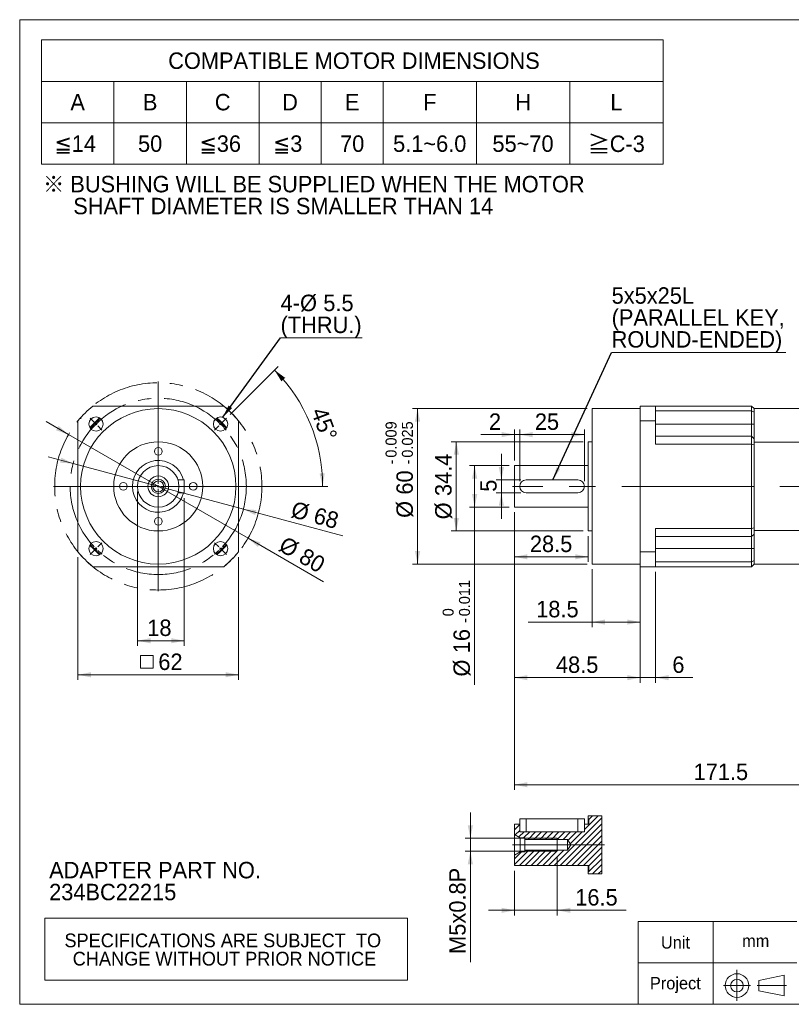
# Model space of a CAD drawing. Header units: millimetres. Extents: x 20 to 574, y 20 to 400.
# Tile 1 of 4: x 20 to 318, y 20 to 400. Entities that reach past the tile are written whole.
import ezdxf

# ---------------------------------------------------------------- set-up
doc = ezdxf.new("R2010")
doc.units = ezdxf.units.MM
doc.header["$LTSCALE"] = 2
doc.linetypes.add('CENTERX2', pattern=[20.32, 12.7, -2.54, 2.54, -2.54])
doc.styles.add('SLDTEXTSTYLE0', font='ARIAL.TTF', dxfattribs={"width": 0.948})
doc.styles.add('SLDTEXTSTYLE4', font='ARIAL.TTF', dxfattribs={"width": 0.948, "bigfont": 'bigfont'})
doc.styles.add('SLDTEXTSTYLE5', font='MINGLIU.TTC', dxfattribs={"bigfont": 'bigfont'})
doc.styles.get("Standard").update_dxf_attribs({"font": 'ARIAL.TTF'})
doc.dimstyles.new('SLDDIMSTYLE0', dxfattribs={"dimtxt": 6.163965, "dimasz": 5, "dimexe": 0, "dimexo": 0.0625, "dimgap": 1.540991, "dimtad": 1, "dimdec": 4, "dimrnd": 1e-09, "dimzin": 12, "dimdsep": 46, "dimtxsty": 'SLDTEXTSTYLE0', "dimsah": 1, "dimcen": 0.09, "dimadec": 0, "dimazin": 0, "dimtfac": 1, "dimtdec": 4, "dimtmove": 0, "dimatfit": 3, "dimfxl": 0, "dimtolj": 1, "dimtzin": 12, "dimarcsym": 0})
doc.dimstyles.new('SLDDIMSTYLE1', dxfattribs={"dimtxt": 6.163965, "dimasz": 5, "dimexe": 0, "dimexo": 0.0625, "dimgap": 1.540991, "dimtad": 1, "dimdec": 4, "dimrnd": 1e-09, "dimzin": 12, "dimdsep": 46, "dimtxsty": 'SLDTEXTSTYLE0', "dimsah": 1, "dimcen": 0.09, "dimadec": 0, "dimazin": 0, "dimtfac": 1, "dimtdec": 4, "dimtofl": 0, "dimtmove": 0, "dimatfit": 3, "dimfxl": 0, "dimtolj": 1, "dimtzin": 12, "dimarcsym": 0})
doc.dimstyles.new('SLDDIMSTYLE2', dxfattribs={"dimtxt": 6.163965, "dimasz": 5, "dimexe": 0, "dimexo": 0.0625, "dimgap": 1.540991, "dimtad": 1, "dimdec": 4, "dimlfac": 2, "dimzin": 12, "dimdsep": 46, "dimtxsty": 'SLDTEXTSTYLE0', "dimsah": 1, "dimcen": 0.09, "dimadec": 4, "dimazin": 0, "dimtfac": 1, "dimtdec": 4, "dimtofl": 0, "dimtmove": 0, "dimatfit": 3, "dimfxl": 0, "dimtolj": 1, "dimtzin": 12, "dimarcsym": 0})
doc.dimstyles.new('SLDDIMSTYLE3', dxfattribs={"dimtxt": 0, "dimasz": 5, "dimexe": 0, "dimexo": 0.0625, "dimgap": 0, "dimtad": 0, "dimtih": 1, "dimtoh": 1, "dimdec": 0, "dimrnd": 1e-09, "dimzin": 0, "dimdsep": 46, "dimtxsty": 'Standard', "dimsah": 1, "dimcen": 0.09, "dimadec": 0, "dimazin": 0, "dimtfac": 5, "dimtdec": 0, "dimtofl": 0, "dimtmove": 0, "dimatfit": 3, "dimfxl": 0, "dimtolj": 1, "dimtzin": 0, "dimarcsym": 0})
doc.dimstyles.new('SLDDIMSTYLE4', dxfattribs={"dimtxt": 6.163965, "dimasz": 5, "dimexe": 0, "dimexo": 0.0625, "dimgap": 1.540991, "dimtad": 1, "dimdec": 4, "dimrnd": 1e-09, "dimzin": 12, "dimdsep": 46, "dimtxsty": 'SLDTEXTSTYLE0', "dimsah": 1, "dimcen": 0.09, "dimadec": 0, "dimazin": 0, "dimtfac": 1, "dimtdec": 4, "dimtofl": 0, "dimtmove": 0, "dimatfit": 3, "dimfxl": 0, "dimtolj": 1, "dimtzin": 12, "dimarcsym": 0})
doc.dimstyles.new('SLDDIMSTYLE5', dxfattribs={"dimtxt": 6.163965, "dimasz": 5, "dimexe": 0, "dimexo": 0.0625, "dimgap": 1.540991, "dimtad": 1, "dimdec": 3, "dimrnd": 1e-09, "dimzin": 12, "dimdsep": 46, "dimtxsty": 'SLDTEXTSTYLE0', "dimsah": 1, "dimcen": 0.09, "dimadec": 0, "dimazin": 0, "dimtol": 1, "dimtm": 0.011, "dimtfac": 1, "dimtdec": 3, "dimtofl": 0, "dimtmove": 0, "dimatfit": 3, "dimfxl": 0, "dimtolj": 1, "dimarcsym": 0})
doc.dimstyles.new('SLDDIMSTYLE6', dxfattribs={"dimtxt": 6.163965, "dimasz": 5, "dimexe": 0, "dimexo": 0.0625, "dimgap": 1.540991, "dimtad": 1, "dimdec": 3, "dimrnd": 1e-09, "dimzin": 12, "dimdsep": 46, "dimtxsty": 'SLDTEXTSTYLE0', "dimsah": 1, "dimcen": 0.09, "dimadec": 0, "dimazin": 0, "dimtol": 1, "dimtp": -0.009, "dimtm": 0.025, "dimtfac": 1, "dimtdec": 3, "dimtofl": 0, "dimtmove": 0, "dimatfit": 3, "dimfxl": 0, "dimtolj": 1, "dimarcsym": 0})

# ---------------------------------------------------------------- blocks, each defined once
blk = doc.blocks.new('單位定位')
at = {"color": 7, "linetype": 'Continuous', "lineweight": 0}
for p, q in [((320.05, 52.01), (258.72, 52.01)), ((258.72, 52.01), (258.72, 20.01)), ((287.75, 52.01), (287.75, 20.01)), ((320.05, 36.01), (258.72, 36.01)), ((305.37, 29.25), (315.13, 31.25)), ((315.13, 31.25), (315.13, 23.25)), ((305.37, 29.25), (305.37, 25.25)), ((305.37, 25.25), (315.13, 23.25))]:
    blk.add_line(p, q, dxfattribs=at)
at = {"color": 7, "linetype": 'CENTERX2', "lineweight": 0}
for p, q in [((296.92, 33.36), (296.92, 21.34)), ((291.67, 27.24), (302.2, 27.24)), ((304.66, 27.24), (315.99, 27.24))]:
    blk.add_line(p, q, dxfattribs=at)
at = {"color": 7, "linetype": 'Continuous', "lineweight": 0}
for radius in [4.55, 2.45]:
    blk.add_circle((296.92, 27.24), radius, dxfattribs=at)
at = {"color": 7, "linetype": 'Continuous', "lineweight": 0, "char_height": 4.762, "attachment_point": 1, "style": 'SLDTEXTSTYLE0'}
for s, insert in [('Unit', (267.56, 46.27)), ('mm', (298.9, 46.86)), ('Project', (263.32, 30.54))]:
    blk.add_mtext(s, dxfattribs=dict(at, insert=insert))
blk = doc.blocks.new('SW_NOTE_0')
at = {"color": 0, "linetype": 'Continuous', "lineweight": 0, "char_height": 6.35, "attachment_point": 1, "style": 'SLDTEXTSTYLE0'}
for s, insert in [('ADAPTER PART NO.', (0, 8.19)), ('234BC22215', (0, -0.28))]:
    blk.add_mtext(s, dxfattribs=dict(at, insert=insert))
blk = doc.blocks.new('SW_NOTE_1')
at = {"color": 0, "linetype": 'Continuous', "lineweight": 0, "char_height": 6.35, "attachment_point": 1}
for s, insert, style in [('\\M+181A6 BUSHING WILL BE SUPPLIED WHEN THE MOTOR', (0, 8.19), 'SLDTEXTSTYLE4'), ('     SHAFT DIAMETER IS SMALLER THAN 14', (0, -0.28), 'SLDTEXTSTYLE0')]:
    blk.add_mtext(s, dxfattribs=dict(at, insert=insert, style=style))
blk = doc.blocks.new('SW_TABLEANNOTATION_0')
at = {"color": 0, "linetype": 'Continuous', "lineweight": 0}
for p, q in [((0, 0), (0, -48)), ((240, 0), (0, 0)), ((240, -48), (240, 0)), ((0, -16), (240, -16)), ((28, -16), (28, -48)), ((56, -16), (56, -48)), ((84, -16), (84, -48)), ((108, -16), (108, -48)), ((132, -16), (132, -48)), ((168, -16), (168, -48)), ((204, -16), (204, -48)), ((0, -32), (240, -32)), ((0, -48), (240, -48))]:
    blk.add_line(p, q, dxfattribs=at)
at = {"color": 0, "linetype": 'Continuous', "lineweight": 0, "char_height": 6.35, "attachment_point": 1}
for s, insert, style in [(' COMPATIBLE MOTOR DIMENSIONS', (46.62, -4.84), 'SLDTEXTSTYLE0'), ('A', (11.18, -20.84), 'SLDTEXTSTYLE0'), ('B', (39.18, -20.84), 'SLDTEXTSTYLE0'), ('C', (66.94, -20.84), 'SLDTEXTSTYLE0'), ('D', (92.94, -20.84), 'SLDTEXTSTYLE0'), ('E', (117.18, -20.84), 'SLDTEXTSTYLE0'), ('F', (147.41, -20.84), 'SLDTEXTSTYLE0'), ('H', (182.94, -20.84), 'SLDTEXTSTYLE0'), ('L', (219.65, -20.84), 'SLDTEXTSTYLE0'), ('\\M+1818514', (5.06, -36.84), 'SLDTEXTSTYLE4'), ('50', (37.3, -36.84), 'SLDTEXTSTYLE0'), ('\\M+1818536', (61.06, -36.84), 'SLDTEXTSTYLE4'), ('\\M+181853', (89.41, -36.84), 'SLDTEXTSTYLE4'), ('70', (115.3, -36.84), 'SLDTEXTSTYLE0'), ('5.1~6.0', (135.77, -36.84), 'SLDTEXTSTYLE0'), ('55~70', (174.12, -36.84), 'SLDTEXTSTYLE0'), ('\\M+18186', (210.95, -37.03), 'SLDTEXTSTYLE5'), ('C-3', (219.41, -36.9), 'SLDTEXTSTYLE0')]:
    blk.add_mtext(s, dxfattribs=dict(at, insert=insert, style=style))
blk = doc.blocks.new('SW_TABLEANNOTATION_1')
at = {"color": 0, "linetype": 'Continuous', "lineweight": 0}
for p, q in [((0, 0), (0, -24)), ((140, 0), (0, 0)), ((140, -24), (140, 0)), ((0, -24), (140, -24))]:
    blk.add_line(p, q, dxfattribs=at)
at = {"color": 0, "linetype": 'Continuous', "lineweight": 0, "char_height": 5.2917, "attachment_point": 1, "style": 'SLDTEXTSTYLE0'}
for s, insert in [('SPECIFICATIONS ARE SUBJECT  TO ', (7.62, -5.97)), ('CHANGE WITHOUT PRIOR NOTICE', (10.81, -13.02))]:
    blk.add_mtext(s, dxfattribs=dict(at, insert=insert))
blk = doc.blocks.new('*D10')
at = {"color": 7, "linetype": 'Continuous', "lineweight": 0}
for p, q in [((38.86, 239.89), (30.2, 244.89)), ((108.15, 199.89), (38.86, 239.89)), ((108.15, 199.89), (137.28, 183.07))]:
    blk.add_line(p, q, dxfattribs=at)
for points in [[(38.86, 239.89), (35.03, 243.26), (34.03, 241.53)], [(108.15, 199.89), (111.98, 196.53), (112.98, 198.26)]]:
    blk.add_solid(points, dxfattribs=at)
at = {"color": 7, "linetype": 'Continuous', "lineweight": 0, "char_height": 6.35, "attachment_point": 1, "rotation": 330, "style": 'SLDTEXTSTYLE0'}
for s, insert in [('%%c', (122.68, 200.94)), ('80', (130.47, 196.44))]:
    blk.add_mtext(s, dxfattribs=dict(at, insert=insert))
blk = doc.blocks.new('*D11')
at = {"color": 7, "linetype": 'Continuous', "lineweight": 0}
for p, q in [((40.66, 228.69), (31.01, 231.28)), ((106.35, 211.1), (40.66, 228.69)), ((106.35, 211.1), (144.7, 200.82))]:
    blk.add_line(p, q, dxfattribs=at)
for points in [[(40.66, 228.69), (36.09, 230.95), (35.58, 229.02)], [(106.35, 211.1), (110.92, 208.84), (111.44, 210.77)]]:
    blk.add_solid(points, dxfattribs=at)
at = {"color": 7, "linetype": 'Continuous', "lineweight": 0, "char_height": 6.35, "attachment_point": 1, "rotation": 345, "style": 'SLDTEXTSTYLE0'}
for s, insert in [('%%c', (125.98, 214.3)), ('68', (134.66, 211.97))]:
    blk.add_mtext(s, dxfattribs=dict(at, insert=insert))
blk = doc.blocks.new('*D12')
at = {"color": 7, "linetype": 'Continuous', "lineweight": 0}
for p, q in [((65.51, 217.89), (65.51, 158.32)), ((83.51, 215.39), (83.51, 158.32)), ((65.51, 160.32), (83.51, 160.32))]:
    blk.add_line(p, q, dxfattribs=at)
for points in [[(65.51, 160.32), (70.51, 159.32), (70.51, 161.32)], [(83.51, 160.32), (78.51, 161.32), (78.51, 159.32)]]:
    blk.add_solid(points, dxfattribs=at)
at = {"color": 7, "linetype": 'Continuous', "lineweight": 0, "insert": (69.27, 168.5), "char_height": 6.35, "attachment_point": 1, "style": 'SLDTEXTSTYLE0'}
blk.add_mtext('18', dxfattribs=at)
blk = doc.blocks.new('*D13')
at = {"color": 7, "linetype": 'Continuous', "lineweight": 0}
for p, q in [((101.26, 247.65), (119.79, 266.18)), ((106.39, 219.89), (138.97, 219.89))]:
    blk.add_line(p, q, dxfattribs=at)
blk.add_arc((73.51, 219.89), 63.46, 0, 45, dxfattribs=at)
for points in [[(118.38, 264.77), (121.04, 260.42), (122.51, 261.78)], [(136.97, 219.89), (137.77, 224.93), (135.77, 224.85)]]:
    blk.add_solid(points, dxfattribs=at)
at = {"color": 7, "linetype": 'Continuous', "lineweight": 0, "insert": (138.34, 251.05), "char_height": 6.35, "attachment_point": 1, "rotation": 290.5666, "style": 'SLDTEXTSTYLE0'}
blk.add_mtext('45°', dxfattribs=at)
blk = doc.blocks.new('SW_SYMBOL_MOD_BOX')
at = {"color": 0, "linetype": 'Continuous', "lineweight": 0}
for p, q in [((400, 400), (400, 1600)), ((400, 1600), (1600, 1600)), ((1600, 1600), (1600, 400)), ((400, 400), (1600, 400))]:
    blk.add_line(p, q, dxfattribs=at)
blk = doc.blocks.new('*D14')
at = {"color": 7, "linetype": 'Continuous', "lineweight": 0}
for p, q in [((42.51, 192.62), (42.51, 145.19)), ((104.51, 192.62), (104.51, 145.19)), ((42.51, 147.19), (104.51, 147.19))]:
    blk.add_line(p, q, dxfattribs=at)
for points in [[(42.51, 147.19), (47.51, 146.19), (47.51, 148.19)], [(104.51, 147.19), (99.51, 148.19), (99.51, 146.19)]]:
    blk.add_solid(points, dxfattribs=at)
at = {"color": 7, "linetype": 'Continuous', "lineweight": 0, "xscale": 0.004092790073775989, "yscale": 0.004092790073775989, "zscale": 0.004092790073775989}
blk.add_blockref('SW_SYMBOL_MOD_BOX', (65.01, 148.1), dxfattribs=at)
at = {"color": 7, "linetype": 'Continuous', "lineweight": 0, "insert": (73.53, 155.37), "char_height": 6.35, "attachment_point": 1, "style": 'SLDTEXTSTYLE0'}
blk.add_mtext('62', dxfattribs=at)
blk = doc.blocks.new('SW_NOTE_2')
at = {"color": 0, "linetype": 'Continuous', "lineweight": 0}
for p, q in [((0, 0), (31.52, 0)), ((31.52, 0), (0, 0)), ((0, 0), (31.52, 0)), ((31.52, 0), (0, 0)), ((0, 0), (31.52, 0)), ((31.52, 0), (0, 0))]:
    blk.add_line(p, q, dxfattribs=at)
at = {"color": 0, "linetype": 'Continuous', "lineweight": 0, "char_height": 6.35, "attachment_point": 1, "style": 'SLDTEXTSTYLE0'}
for s, insert in [('4-', (0.01, 16.66)), ('%%c', (7.53, 16.66)), ('5.5', (16.52, 16.66)), ('(THRU.)', (0.01, 8.19))]:
    blk.add_mtext(s, dxfattribs=dict(at, insert=insert))
blk = doc.blocks.new('SW_CENTERMARKSYMBOL_0')
at = {"color": 0, "linetype": 'Continuous', "lineweight": 0}
for p, q in [((0, 0), (-0.35, -0.35)), ((0, 0), (0.35, 0.35)), ((0.71, 0.71), (2.3, 2.3)), ((-0.71, -0.71), (-2.3, -2.3))]:
    blk.add_line(p, q, dxfattribs=at)
for start, end in [(46.6852, 50.4768), (45, 45.8426), (44.1574, 45), (39.5232, 43.3148)]:
    blk.add_arc((-24.04, -24.04), 34, start, end, dxfattribs=at)
blk = doc.blocks.new('SW_CENTERMARKSYMBOL_1')
at = {"color": 0, "linetype": 'Continuous', "lineweight": 0}
for p, q in [((-0.71, 0.71), (-2.3, 2.3)), ((0, 0), (-0.35, 0.35)), ((0, 0), (0.35, -0.35)), ((0.71, -0.71), (2.3, -2.3)), ((-0.71, -48.79), (-2.3, -50.38)), ((0, -48.08), (-0.35, -48.44)), ((0, -48.08), (0.35, -47.73)), ((0.71, -47.38), (2.3, -45.79)), ((47.38, -47.38), (45.79, -45.79)), ((48.08, -48.08), (47.73, -47.73)), ((48.08, -48.08), (48.44, -48.44)), ((48.79, -48.79), (50.38, -50.38))]:
    blk.add_line(p, q, dxfattribs=at)
for start, end in [(135, 135.8426), (134.1574, 135), (129.5232, 133.3148), (136.6852, 140.4768), (219.5232, 223.3148), (224.1574, 225), (225, 225.8426), (226.6852, 230.4768), (309.5232, 313.3148), (314.1574, 315), (315, 315.8426), (316.6852, 320.4768)]:
    blk.add_arc((24.04, -24.04), 34, start, end, dxfattribs=at)
blk = doc.blocks.new('SW_CENTERMARKSYMBOL_2')
at = {"color": 0, "linetype": 'Continuous', "lineweight": 0}
for p, q in [((0, 1), (0, 40.5)), ((-1, 0), (-40.5, 0)), ((0, 0), (-0.5, 0)), ((0, 0), (0, 0.5)), ((0, 0), (0, -0.5)), ((0, 0), (0.5, 0)), ((1, 0), (40.5, 0)), ((0, -1), (0, -40.5))]:
    blk.add_line(p, q, dxfattribs=at)
blk = doc.blocks.new('*D20')
at = {"color": 7, "linetype": 'Continuous', "lineweight": 0}
for p, q in [((205.96, 222.39), (205.96, 232.39)), ((213.53, 222.39), (203.96, 222.39)), ((205.96, 222.39), (205.96, 217.39)), ((213.53, 217.39), (203.96, 217.39)), ((205.96, 217.39), (205.96, 207.39))]:
    blk.add_line(p, q, dxfattribs=at)
for points in [[(205.96, 222.39), (206.96, 227.39), (204.96, 227.39)], [(205.96, 217.39), (204.96, 212.39), (206.96, 212.39)]]:
    blk.add_solid(points, dxfattribs=at)
at = {"color": 7, "linetype": 'Continuous', "lineweight": 0, "insert": (197.78, 217.81), "char_height": 6.35, "attachment_point": 1, "rotation": 90, "style": 'SLDTEXTSTYLE0'}
blk.add_mtext('5', dxfattribs=at)
blk = doc.blocks.new('*D21')
at = {"color": 7, "linetype": 'Continuous', "lineweight": 0}
for p, q in [((213.03, 221.89), (213.03, 241.86)), ((213.03, 239.86), (238.03, 239.86)), ((238.03, 221.89), (238.03, 241.86))]:
    blk.add_line(p, q, dxfattribs=at)
for points in [[(213.03, 239.86), (218.03, 238.86), (218.03, 240.86)], [(238.03, 239.86), (233.03, 240.86), (233.03, 238.86)]]:
    blk.add_solid(points, dxfattribs=at)
at = {"color": 7, "linetype": 'Continuous', "lineweight": 0, "insert": (218.9, 248.05), "char_height": 6.35, "attachment_point": 1, "style": 'SLDTEXTSTYLE0'}
blk.add_mtext('25', dxfattribs=at)
blk = doc.blocks.new('*D22')
at = {"color": 7, "linetype": 'Continuous', "lineweight": 0}
for p, q in [((209.03, 227.89), (193.65, 227.89)), ((195.65, 227.89), (195.65, 211.89)), ((209.03, 211.89), (193.65, 211.89)), ((195.65, 211.89), (195.65, 143.32))]:
    blk.add_line(p, q, dxfattribs=at)
for points in [[(195.65, 227.89), (194.65, 222.89), (196.65, 222.89)], [(195.65, 211.89), (196.65, 216.89), (194.65, 216.89)]]:
    blk.add_solid(points, dxfattribs=at)
at = {"color": 7, "linetype": 'Continuous', "lineweight": 0, "attachment_point": 1, "rotation": 90, "style": 'SLDTEXTSTYLE0'}
for s, insert, char_height in [('0.011', (189.6, 169.74), 4.233), ('0', (183.29, 169.74), 4.23), ('-', (189.6, 167.16), 4.23), ('16', (187.46, 155.49), 6.35), ('%%c', (187.46, 146.49), 6.35)]:
    blk.add_mtext(s, dxfattribs=dict(at, insert=insert, char_height=char_height))
blk = doc.blocks.new('*D23')
at = {"color": 7, "linetype": 'Continuous', "lineweight": 0}
for p, q in [((239.03, 249.89), (171.62, 249.89)), ((173.62, 249.89), (173.62, 189.89)), ((239.03, 189.89), (171.62, 189.89))]:
    blk.add_line(p, q, dxfattribs=at)
for points in [[(173.62, 249.89), (172.62, 244.89), (174.62, 244.89)], [(173.62, 189.89), (174.62, 194.89), (172.62, 194.89)]]:
    blk.add_solid(points, dxfattribs=at)
at = {"color": 7, "linetype": 'Continuous', "lineweight": 0, "attachment_point": 1, "rotation": 90, "style": 'SLDTEXTSTYLE0'}
for s, insert, char_height in [('0.009', (161.26, 230.96), 4.233), ('0.025', (167.57, 230.96), 4.233), ('-', (161.26, 228.38), 4.23), ('-', (167.57, 228.38), 4.23), ('60', (165.44, 216.71), 6.35), ('%%c', (165.44, 207.72), 6.35)]:
    blk.add_mtext(s, dxfattribs=dict(at, insert=insert, char_height=char_height))
blk = doc.blocks.new('*D24')
at = {"color": 7, "linetype": 'Continuous', "lineweight": 0}
for p, q in [((237.53, 237.09), (186.57, 237.09)), ((188.57, 237.09), (188.57, 202.69)), ((237.53, 202.69), (186.57, 202.69))]:
    blk.add_line(p, q, dxfattribs=at)
for points in [[(188.57, 237.09), (187.57, 232.09), (189.57, 232.09)], [(188.57, 202.69), (189.57, 207.69), (187.57, 207.69)]]:
    blk.add_solid(points, dxfattribs=at)
at = {"color": 7, "linetype": 'Continuous', "lineweight": 0, "char_height": 6.35, "attachment_point": 1, "rotation": 90, "style": 'SLDTEXTSTYLE0'}
for s, insert in [('34.4', (180.39, 216.16)), ('%%c', (180.39, 207.17))]:
    blk.add_mtext(s, dxfattribs=dict(at, insert=insert))
blk = doc.blocks.new('*D25')
at = {"color": 7, "linetype": 'Continuous', "lineweight": 0}
for p, q in [((211.03, 239.86), (198, 239.86)), ((211.03, 229.89), (211.03, 241.86)), ((213.03, 239.86), (211.03, 239.86)), ((213.03, 221.89), (213.03, 241.86)), ((213.03, 239.86), (223.03, 239.86))]:
    blk.add_line(p, q, dxfattribs=at)
for points in [[(211.03, 239.86), (206.03, 240.86), (206.03, 238.86)], [(213.03, 239.86), (218.03, 238.86), (218.03, 240.86)]]:
    blk.add_solid(points, dxfattribs=at)
at = {"color": 7, "linetype": 'Continuous', "lineweight": 0, "insert": (201.17, 248.05), "char_height": 6.35, "attachment_point": 1, "style": 'SLDTEXTSTYLE0'}
blk.add_mtext('2', dxfattribs=at)
blk = doc.blocks.new('*D26')
at = {"color": 7, "linetype": 'Continuous', "lineweight": 0}
for p, q in [((211.03, 209.89), (211.03, 190.71)), ((239.53, 200.69), (239.53, 190.71)), ((211.03, 192.71), (239.53, 192.71))]:
    blk.add_line(p, q, dxfattribs=at)
for points in [[(211.03, 192.71), (216.03, 191.71), (216.03, 193.71)], [(239.53, 192.71), (234.53, 193.71), (234.53, 191.71)]]:
    blk.add_solid(points, dxfattribs=at)
at = {"color": 7, "linetype": 'Continuous', "lineweight": 0, "insert": (216.98, 200.89), "char_height": 6.35, "attachment_point": 1, "style": 'SLDTEXTSTYLE0'}
blk.add_mtext('28.5', dxfattribs=at)
blk = doc.blocks.new('*D27')
at = {"color": 7, "linetype": 'Continuous', "lineweight": 0}
for p, q in [((211.03, 209.89), (211.03, 144.07)), ((259.53, 192.62), (259.53, 144.07)), ((211.03, 146.07), (259.53, 146.07))]:
    blk.add_line(p, q, dxfattribs=at)
for points in [[(211.03, 146.07), (216.03, 145.07), (216.03, 147.07)], [(259.53, 146.07), (254.53, 147.07), (254.53, 145.07)]]:
    blk.add_solid(points, dxfattribs=at)
at = {"color": 7, "linetype": 'Continuous', "lineweight": 0, "insert": (227.04, 154.26), "char_height": 6.35, "attachment_point": 1, "style": 'SLDTEXTSTYLE0'}
blk.add_mtext('48.5', dxfattribs=at)
blk = doc.blocks.new('*D28')
at = {"color": 7, "linetype": 'Continuous', "lineweight": 0}
for p, q in [((259.53, 192.62), (259.53, 165.52)), ((241.03, 187.89), (241.03, 165.52)), ((241.03, 167.52), (216.25, 167.52)), ((241.03, 167.52), (259.53, 167.52))]:
    blk.add_line(p, q, dxfattribs=at)
for points in [[(241.03, 167.52), (246.03, 166.52), (246.03, 168.52)], [(259.53, 167.52), (254.53, 168.52), (254.53, 166.52)]]:
    blk.add_solid(points, dxfattribs=at)
at = {"color": 7, "linetype": 'Continuous', "lineweight": 0, "insert": (219.42, 175.7), "char_height": 6.35, "attachment_point": 1, "style": 'SLDTEXTSTYLE0'}
blk.add_mtext('18.5', dxfattribs=at)
blk = doc.blocks.new('*D30')
at = {"color": 7, "linetype": 'Continuous', "lineweight": 0}
for p, q in [((259.53, 186.89), (259.53, 144.07)), ((265.53, 186.89), (265.53, 144.07)), ((259.53, 146.07), (249.53, 146.07)), ((259.53, 146.07), (265.53, 146.07)), ((265.53, 146.07), (279.86, 146.07))]:
    blk.add_line(p, q, dxfattribs=at)
for points in [[(259.53, 146.07), (254.53, 147.07), (254.53, 145.07)], [(265.53, 146.07), (270.53, 145.07), (270.53, 147.07)]]:
    blk.add_solid(points, dxfattribs=at)
at = {"color": 7, "linetype": 'Continuous', "lineweight": 0, "insert": (271.98, 154.26), "char_height": 6.35, "attachment_point": 1, "style": 'SLDTEXTSTYLE0'}
blk.add_mtext('6', dxfattribs=at)
blk = doc.blocks.new('*D31')
at = {"color": 7, "linetype": 'Continuous', "lineweight": 0}
for p, q in [((211.03, 209.89), (211.03, 102.73)), ((382.53, 188.39), (382.53, 102.73)), ((211.03, 104.73), (382.53, 104.73))]:
    blk.add_line(p, q, dxfattribs=at)
for points in [[(211.03, 104.73), (216.03, 103.73), (216.03, 105.73)], [(382.53, 104.73), (377.53, 105.73), (377.53, 103.73)]]:
    blk.add_solid(points, dxfattribs=at)
at = {"color": 7, "linetype": 'Continuous', "lineweight": 0, "insert": (280.18, 112.91), "char_height": 6.35, "attachment_point": 1, "style": 'SLDTEXTSTYLE0'}
blk.add_mtext('171.5', dxfattribs=at)
blk = doc.blocks.new('SW_NOTE_3')
at = {"color": 0, "linetype": 'Continuous', "lineweight": 0}
for p, q in [((0, 0), (67.26, 0)), ((67.26, 0), (0, 0)), ((0, 0), (67.26, 0)), ((67.26, 0), (0, 0)), ((0, 0), (67.26, 0)), ((67.26, 0), (0, 0))]:
    blk.add_line(p, q, dxfattribs=at)
at = {"color": 0, "linetype": 'Continuous', "lineweight": 0, "char_height": 6.35, "attachment_point": 1, "style": 'SLDTEXTSTYLE0'}
for s, insert in [('5x5x25L', (0, 25.12)), ('(PARALLEL KEY,', (0, 16.65)), ('ROUND-ENDED)', (0, 8.19))]:
    blk.add_mtext(s, dxfattribs=dict(at, insert=insert))
blk = doc.blocks.new('SW_HATCH_0')
at = {"color": 0, "linetype": 'Continuous', "lineweight": 0}
for p, q in [((-32.34, 17.05), (-30.34, 19.05)), ((-16.97, 3.24), (1.38, 21.59)), ((-14.72, 3.24), (1.38, 19.34)), ((-5.34, 17.11), (-0.03, 22.42)), ((-3.64, 21.06), (-2.28, 22.42)), ((-32.07, 15.08), (-30.34, 16.81)), ((-30.64, 14.26), (-28.66, 16.24)), ((-28.67, 13.99), (-26.42, 16.24)), ((-27.07, 13.34), (-24.17, 16.24)), ((-24.83, 13.34), (-21.93, 16.24)), ((-22.58, 13.34), (-19.68, 16.24)), ((-20.34, 13.34), (-17.44, 16.24)), ((-18.09, 13.34), (-15.19, 16.24)), ((-15.85, 13.34), (-12.95, 16.24)), ((-13.6, 13.34), (-10.7, 16.24)), ((-12.48, 3.24), (1.38, 17.1)), ((-11.66, 13.04), (-8.46, 16.24)), ((-10.82, 11.63), (-6.21, 16.24)), ((-10.23, 3.24), (1.38, 14.85)), ((-7.99, 3.24), (1.38, 12.61)), ((-32.34, 3.58), (-26.78, 9.14)), ((-32.34, 5.83), (-29.68, 8.49)), ((-30.44, 3.24), (-24.54, 9.14)), ((-28.19, 3.24), (-22.29, 9.14)), ((-25.95, 3.24), (-20.05, 9.14)), ((-23.7, 3.24), (-17.8, 9.14)), ((-21.46, 3.24), (-15.56, 9.14)), ((-19.21, 3.24), (-13.31, 9.14)), ((-5.74, 3.24), (1.38, 10.36)), ((-3.64, 3.1), (1.38, 8.12)), ((-3.84, 0.65), (1.38, 5.87)), ((-2.25, 0), (1.38, 3.63)), ((0, 0), (1.38, 1.38))]:
    blk.add_line(p, q, dxfattribs=at)
blk = doc.blocks.new('*D47')
at = {"color": 7, "linetype": 'Continuous', "lineweight": 0}
for p, q in [((227.53, 77.06), (227.53, 54.28)), ((211.03, 71.56), (211.03, 54.28)), ((211.03, 56.28), (201.03, 56.28)), ((227.53, 56.28), (211.03, 56.28)), ((227.53, 56.28), (254.12, 56.28))]:
    blk.add_line(p, q, dxfattribs=at)
for points in [[(211.03, 56.28), (206.03, 57.28), (206.03, 55.28)], [(227.53, 56.28), (232.53, 55.28), (232.53, 57.28)]]:
    blk.add_solid(points, dxfattribs=at)
at = {"color": 7, "linetype": 'Continuous', "lineweight": 0, "insert": (234.49, 64.46), "char_height": 6.35, "attachment_point": 1, "style": 'SLDTEXTSTYLE0'}
blk.add_mtext('16.5', dxfattribs=at)
blk = doc.blocks.new('*D48')
at = {"color": 7, "linetype": 'Continuous', "lineweight": 0}
for p, q in [((194, 84.06), (194, 94.06)), ((225.53, 84.06), (192, 84.06)), ((194, 79.06), (194, 84.06)), ((225.53, 79.06), (192, 79.06)), ((194, 79.06), (194, 36.24))]:
    blk.add_line(p, q, dxfattribs=at)
for points in [[(194, 84.06), (195, 89.06), (193, 89.06)], [(194, 79.06), (193, 74.06), (195, 74.06)]]:
    blk.add_solid(points, dxfattribs=at)
at = {"color": 7, "linetype": 'Continuous', "lineweight": 0, "char_height": 6.35, "attachment_point": 1, "rotation": 90, "style": 'SLDTEXTSTYLE0'}
for s, insert in [('x0.8P', (185.81, 51.16)), ('5', (185.81, 46.46)), ('M', (185.81, 39.41))]:
    blk.add_mtext(s, dxfattribs=dict(at, insert=insert))

msp = doc.modelspace()

# ---------------------------------------------------------------- linework, layer by layer
at = {"color": 7, "linetype": 'Continuous', "lineweight": 0}
for p, q in [((20, 400), (574, 400)), ((20, 20), (20, 400)), ((215.029102, 84.063004), (227.529098, 84.063004)), ((227.529098, 79.063003), (227.529098, 84.063004)), ((215.029102, 79.063003), (227.529098, 79.063003)), ((20, 20), (574, 20))]:
    msp.add_line(p, q, dxfattribs=at)
at = {"color": 7, "linetype": 'Continuous', "lineweight": 15}
for p, q in [((48.227524, 250.894995), (98.784422, 250.894995)), ((259.529099, 245.173444), (259.529099, 250.894995)), ((259.529099, 250.894995), (265.529099, 250.894995)), ((265.529099, 250.894995), (265.529099, 245.173444)), ((265.529099, 250.894995), (302.529098, 250.894995)), ((302.529098, 249.026421), (302.529098, 250.894995)), ((303.5291, 249.894995), (302.529098, 250.894995)), ((259.529099, 249.894995), (241.029099, 249.894995)), ((241.029099, 219.894995), (241.029099, 249.894995)), ((265.529099, 249.026421), (302.529098, 249.026421)), ((302.529098, 243.936626), (302.529098, 249.026421)), ((303.5291, 248.485904), (302.529098, 249.026421)), ((303.5291, 236.93172), (303.5291, 249.894995)), ((303.5291, 249.894995), (336.5291, 249.894995)), ((42.505974, 194.616546), (42.505974, 245.173444)), ((104.505973, 245.173444), (104.505973, 194.616546)), ((259.529099, 245.173444), (259.529099, 194.616546)), ((265.529099, 245.173444), (259.529099, 245.173444)), ((265.529099, 245.173444), (265.529099, 236.143073)), ((265.529099, 243.936626), (302.529098, 243.936626)), ((302.529098, 239.294996), (302.529098, 243.936626)), ((303.5291, 243.936626), (302.529098, 243.936626)), ((241.029099, 237.094996), (239.529099, 237.094996)), ((239.529099, 219.894995), (239.529099, 237.094996)), ((265.529099, 239.294996), (302.529098, 239.294996)), ((265.529099, 236.143073), (302.529098, 236.143073)), ((302.529098, 236.143073), (302.529098, 239.294996)), ((302.529098, 239.294996), (303.5291, 238.294996)), ((302.529098, 203.646918), (302.529098, 236.143073)), ((302.529098, 236.143073), (303.5291, 235.894996)), ((303.5291, 236.93172), (336.5291, 236.93172)), ((303.5291, 202.858271), (303.5291, 236.93172)), ((303.5291, 235.894996), (303.5291, 203.894995)), ((239.529099, 227.894996), (211.029099, 227.894996)), ((211.029099, 219.894995), (211.029099, 227.894996)), ((83.505973, 222.394995), (81.105316, 222.394995)), ((83.505973, 222.394995), (83.505973, 217.394995)), ((235.529099, 222.394995), (215.5291, 222.394995)), ((83.505973, 217.394995), (81.105316, 217.394995)), ((211.029099, 211.894995), (211.029099, 219.894995)), ((215.5291, 217.394995), (235.529099, 217.394995)), ((239.529099, 202.694995), (239.529099, 219.894995)), ((241.029099, 189.894996), (241.029099, 219.894995)), ((211.029099, 211.894995), (239.529099, 211.894995)), ((239.529099, 202.694995), (241.029099, 202.694995)), ((265.529099, 203.646918), (265.529099, 194.616546)), ((265.529099, 203.646918), (302.529098, 203.646918)), ((302.529098, 203.646918), (303.5291, 203.894995)), ((302.529098, 200.494995), (302.529098, 203.646918)), ((302.529098, 200.494995), (303.5291, 201.494995)), ((303.5291, 189.894996), (303.5291, 202.858271)), ((303.5291, 202.858271), (336.5291, 202.858271)), ((265.529099, 200.494995), (302.529098, 200.494995)), ((302.529098, 195.853365), (302.529098, 200.494995)), ((259.529099, 194.616546), (265.529099, 194.616546)), ((259.529099, 188.894996), (259.529099, 194.616546)), ((265.529099, 195.853365), (302.529098, 195.853365)), ((265.529099, 194.616546), (265.529099, 188.894996)), ((302.529098, 195.853365), (303.5291, 195.853365)), ((302.529098, 190.76357), (302.529098, 195.853365)), ((265.529099, 190.76357), (302.529098, 190.76357)), ((302.529098, 190.76357), (303.5291, 191.304087)), ((302.529098, 188.894996), (302.529098, 190.76357)), ((98.784422, 188.894996), (48.227524, 188.894996)), ((241.029099, 189.894996), (259.529099, 189.894996)), ((265.529099, 188.894996), (259.529099, 188.894996)), ((265.529099, 188.894996), (302.529098, 188.894996)), ((302.529098, 188.894996), (303.5291, 189.894996)), ((303.5291, 189.894996), (336.5291, 189.894996)), ((213.029098, 91.563003), (213.029098, 86.563003)), ((213.029098, 91.563003), (215.529103, 91.563003)), ((215.529103, 91.563003), (215.529103, 86.563003)), ((215.529103, 91.563003), (235.529099, 91.563003)), ((235.529099, 91.563003), (235.529099, 86.563003)), ((235.529099, 91.563003), (238.0291, 91.563003)), ((238.0291, 86.563003), (238.0291, 91.563003)), ((239.529099, 91.563003), (239.529099, 92.741038)), ((239.729099, 91.563003), (239.529099, 91.563003)), ((239.529099, 91.563003), (239.529099, 89.563003)), ((239.729099, 91.563003), (239.729099, 89.563003)), ((211.029101, 89.563003), (213.029098, 89.563003)), ((211.029101, 85.563003), (211.029101, 89.563003)), ((213.029098, 89.563003), (213.029098, 86.563003)), ((238.0291, 89.563003), (239.729099, 89.563003)), ((238.0291, 86.563003), (238.0291, 89.563003)), ((213.194166, 84.313003), (211.029101, 85.563003)), ((211.029101, 85.563003), (211.029101, 77.563003)), ((213.029098, 86.563003), (215.529103, 86.563003)), ((215.029102, 84.313003), (213.194166, 84.313003)), ((213.194166, 84.313003), (213.194166, 78.813003)), ((215.029102, 83.663003), (215.029102, 84.313003)), ((231.529098, 83.663003), (215.029102, 83.663003)), ((215.029102, 83.663003), (215.029102, 79.463003)), ((215.529103, 86.563003), (235.529099, 86.563003)), ((232.790906, 81.563003), (231.529098, 83.663003)), ((231.529098, 83.663003), (231.529098, 79.463003)), ((235.529099, 86.563003), (238.0291, 86.563003)), ((231.529098, 79.463003), (232.790906, 81.563003)), ((211.029101, 77.563003), (213.194166, 78.813003)), ((211.029101, 73.563003), (211.029101, 77.563003)), ((213.194166, 78.813003), (215.029102, 78.813003)), ((215.029102, 78.813003), (215.029102, 79.463003)), ((215.029102, 79.463003), (231.529098, 79.463003)), ((239.729099, 73.563003), (211.029101, 73.563003)), ((239.529099, 73.563003), (239.529099, 71.563003)), ((239.729099, 73.563003), (239.729099, 71.563003)), ((239.529099, 70.325017), (239.529099, 71.563003)), ((239.529099, 71.563003), (239.729099, 71.563003))]:
    msp.add_line(p, q, dxfattribs=at)
at = {"color": 7, "linetype": 'CENTERX2', "lineweight": 0, "ltscale": 2}
for p, q in [((384.574727, 219.894995), (210.279099, 219.894995)), ((245.750833, 81.563003), (210.279096, 81.563003))]:
    msp.add_line(p, q, dxfattribs=at)
at = {"color": 7, "linetype": 'Continuous', "lineweight": 0, "flags": 128}
msp.add_lwpolyline([(239.529099, 70.325017), (241.123565, 70.325017), (243.36863, 70.325017), (244.750835, 70.325017), (244.750835, 71.707221), (244.750835, 73.952285), (244.750835, 76.197349), (244.750835, 78.442413), (244.750835, 80.687477), (244.750835, 82.932541), (244.750835, 85.177605), (244.750835, 87.422669), (244.750835, 89.667734), (244.750835, 91.912797), (244.750835, 92.741038), (243.33401, 92.741038), (241.088946, 92.741038), (239.529099, 92.741038)], dxfattribs=at)
at = {"color": 7, "linetype": 'CENTERX2', "lineweight": 0}
for radius in [40, 34]:
    msp.add_circle((73.505973, 219.894995), radius, dxfattribs=at)
at = {"color": 7, "linetype": 'Continuous', "lineweight": 15}
for centre, radius in [((73.505973, 219.894995), 30), ((49.464343, 243.936626), 2.75), ((97.547604, 243.936626), 2.75), ((73.505973, 219.894995), 17.2), ((73.505973, 233.394995), 1.5), ((73.505973, 219.894995), 8), ((60.005973, 219.894995), 1.5), ((73.505973, 219.894995), 4), ((73.505973, 219.894995), 2.75), ((73.505973, 219.894995), 2.1), ((87.005973, 219.894995), 1.5), ((73.505973, 206.394995), 1.5), ((49.464343, 195.853365), 2.75), ((97.547604, 195.853365), 2.75)]:
    msp.add_circle(centre, radius, dxfattribs=at)
for centre, radius, start, end in [((73.505973, 219.894995), 40, 129.19496743, 140.80503257), ((73.505973, 219.894995), 40, 39.19496743, 50.80503257), ((73.505973, 219.894995), 34.5, 130.47499109, 139.52500891), ((73.505973, 219.894995), 34.5, 40.47499109, 49.52500891), ((73.505973, 219.894995), 10, 14.47751219, 345.52248781), ((215.529099, 219.894995), 2.5, 90, 270), ((235.529099, 219.894995), 2.5, 270, 90), ((73.505973, 219.894995), 40, 219.19496743, 230.80503257), ((73.505973, 219.894995), 34.5, 220.47499109, 229.52500891), ((73.505973, 219.894995), 34.5, 310.47499109, 319.52500891), ((73.505973, 219.894995), 40, 309.19496743, 320.80503257)]:
    msp.add_arc(centre, radius, start, end, dxfattribs=at)
at = {"color": 8, "linetype": 'Continuous', "lineweight": 15}
for start, end in [(130.61236677, 139.38763323), (40.61236677, 49.38763323), (220.61236677, 229.38763323), (310.61236677, 319.38763323)]:
    msp.add_arc((73.505973, 219.894995), 34.792893, start, end, dxfattribs=at)
at = {"color": 7, "linetype": 'Continuous', "lineweight": 15}
for points, knots in [([(43.806169, 246.689055), (43.732165, 246.589349), (43.584159, 246.389938), (43.560494, 246.142725), (43.548662, 246.019119)], [0, 0, 0, 0, 0.5000006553, 1, 1, 1, 1]), ([(103.205779, 193.100936), (103.279783, 193.200642), (103.42779, 193.400052), (103.451452, 193.647266), (103.463282, 193.770872)], [0, 0, 0, 0, 0.50000112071, 1, 1, 1, 1])]:
    msp.add_open_spline(points, degree=3, knots=knots, dxfattribs=at)

# ---------------------------------------------------------------- block references
at = {"color": 7, "linetype": 'Continuous', "lineweight": 0}
for name, p in [('SW_TABLEANNOTATION_0', (28.391967, 392.191095)), ('SW_NOTE_1', (29, 331.533333)), ('SW_NOTE_3', (248.539895, 271.613506)), ('SW_NOTE_2', (120.706421, 277.217757)), ('SW_CENTERMARKSYMBOL_2', (73.505973, 219.894995)), ('SW_CENTERMARKSYMBOL_1', (49.464343, 243.936626)), ('SW_CENTERMARKSYMBOL_0', (97.547604, 243.936626)), ('SW_HATCH_0', (243.36863, 70.325017)), ('SW_NOTE_0', (31.374161, 66.782167)), ('SW_TABLEANNOTATION_1', (29.660721, 53.280796))]:
    msp.add_blockref(name, p, dxfattribs=at)
at = {"color": 7, "linetype": 'Continuous'}
msp.add_blockref('單位定位', (0, 0), dxfattribs=at)

# ---------------------------------------------------------------- dimensions: what is measured, and where the dimension line sits
at = {"color": 7, "linetype": 'Continuous', "lineweight": 0}
dim = msp.add_angular_dim_2l(base=(132.135711, 244.180228), line1=((99.845701, 246.234723), (95.249507, 241.638529)), line2=((104.388534, 219.894995), (42.947647, 219.894995)), dimstyle='SLDDIMSTYLE2', dxfattribs=at)
dim.commit()
dim.dimension.update_dxf_attribs({"geometry": '*D13', "text_midpoint": (132.921678, 242.188329), "dimtype": 162})
for base, p1, p2, text, dimstyle, picture, middle in [((173.621428, 189.894995), (241.029099, 249.894995), (241.029099, 189.894995), '%%c<>', 'SLDDIMSTYLE6', '*D23', (173.621428, 226.394357)), ((188.573353, 202.694995), (239.529099, 237.094995), (239.529099, 202.694995), '%%c<>', 'SLDDIMSTYLE1', '*D24', (188.573353, 219.894995)), ((195.647586, 211.894995), (211.029099, 227.894995), (211.029099, 211.894995), '%%c<>', 'SLDDIMSTYLE5', '*D22', (195.647586, 165.171925)), ((193.996598, 84.063003), (227.529099, 79.063003), (227.529099, 84.063003), 'M<>x0.8P', 'SLDDIMSTYLE4', '*D48', (193.996598, 56.10367))]:
    dim = msp.add_linear_dim(base=base, p1=p1, p2=p2, angle=90, text=text, dimstyle=dimstyle, dxfattribs=at)
    dim.commit()
    dim.dimension.update_dxf_attribs({"geometry": picture, "text_midpoint": middle, "dimtype": 160})
for base, p1, p2, dimstyle, picture, middle in [((211.029099, 239.859642), (213.029099, 219.894995), (211.029099, 227.894995), 'SLDDIMSTYLE4', '*D25', (203.524088, 239.859642)), ((238.029099, 239.859642), (213.029099, 219.894995), (238.029099, 219.894995), 'SLDDIMSTYLE1', '*D21', (223.599529, 239.859642)), ((83.505973, 160.31721), (65.505973, 219.894995), (83.505973, 217.394995), 'SLDDIMSTYLE1', '*D12', (73.97167, 160.31721)), ((239.529099, 192.709206), (211.029099, 211.894995), (239.529099, 202.694995), 'SLDDIMSTYLE1', '*D26', (225.212684, 192.709206)), ((259.529099, 146.074079), (211.029099, 211.894995), (259.529099, 194.616546), 'SLDDIMSTYLE1', '*D27', (235.267448, 146.074079)), ((382.529099, 104.728473), (211.029099, 211.894995), (382.529099, 190.394995), 'SLDDIMSTYLE1', '*D31', (290.762263, 104.728473)), ((259.529099, 167.515094), (241.029099, 189.894995), (259.529099, 194.616546), 'SLDDIMSTYLE1', '*D28', (227.649825, 167.515094))]:
    dim = msp.add_linear_dim(base=base, p1=p1, p2=p2, dimstyle=dimstyle, dxfattribs=at)
    dim.commit()
    dim.dimension.update_dxf_attribs({"geometry": picture, "text_midpoint": middle, "dimtype": 160})
for p1, p2, picture, middle in [((108.146989, 199.894995), (38.864957, 239.894995), '*D10', (126.721196, 189.171204)), ((106.347451, 211.095148), (40.664495, 228.694843), '*D11', (132.921698, 203.974625))]:
    dim = msp.add_diameter_dim_2p(p1=p1, p2=p2, dimstyle='SLDDIMSTYLE0', dxfattribs=at)
    dim.commit()
    dim.dimension.update_dxf_attribs({"geometry": picture, "text_midpoint": middle, "dimtype": 163})
for base, p1, p2, angle, picture, middle in [((205.960689, 217.394995), (215.529099, 222.394995), (215.529099, 217.394995), 90, '*D20', (205.960689, 220.159015)), ((265.529099, 146.074079), (259.529099, 188.894995), (265.529099, 188.894995), 0, '*D30', (274.331097, 146.074079)), ((211.029099, 56.277401), (227.529099, 79.063003), (211.029099, 73.563003), 0, '*D47', (242.715672, 56.277401))]:
    dim = msp.add_linear_dim(base=base, p1=p1, p2=p2, angle=angle, dimstyle='SLDDIMSTYLE4', dxfattribs=at)
    dim.commit()
    dim.dimension.update_dxf_attribs({"geometry": picture, "text_midpoint": middle, "dimtype": 160})
dim = msp.add_linear_dim(base=(104.505973, 147.185534), p1=(42.505973, 194.616546), p2=(104.505973, 194.616546), text='{\\fGDT;o}<>', dimstyle='SLDDIMSTYLE1', dxfattribs=at)
dim.commit()
dim.dimension.update_dxf_attribs({"geometry": '*D14', "text_midpoint": (73.97167, 147.185534), "dimtype": 160})

# ---------------------------------------------------------------- leaders
for points in [[(98.37392, 246.559545), (120.706421, 277.217757)], [(225.85494, 222.394995), (248.539895, 271.613506)]]:
    msp.add_leader(points, dimstyle='SLDDIMSTYLE3', dxfattribs=at)

doc.saveas('drawing.dxf')
